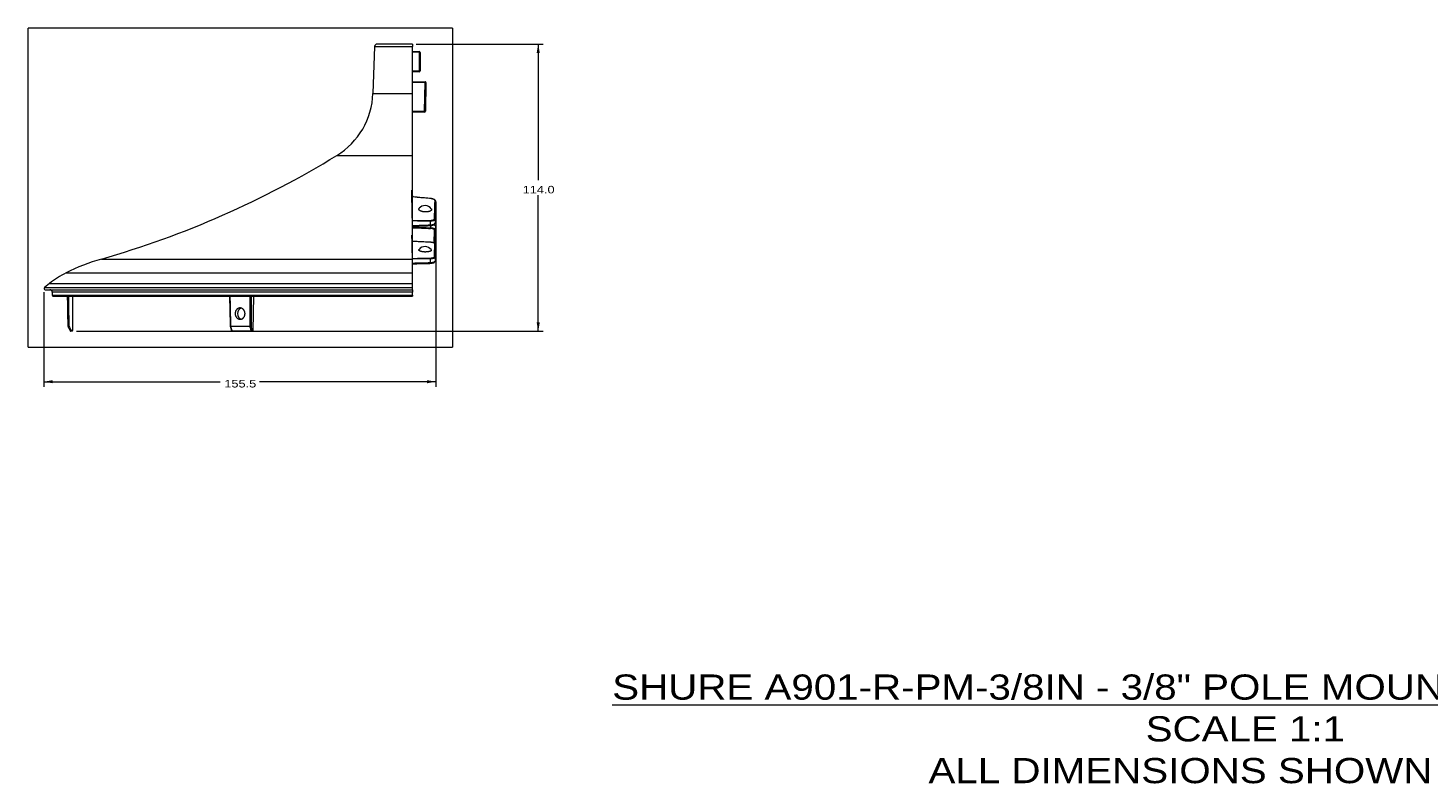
# Model space of a CAD drawing. Header units: millimetres. Extents: x 75 to 1097, y 66 to 748.
# Tile 1 of 22: x 75 to 631, y 66 to 366. Entities that reach past the tile are written whole.
import ezdxf

# ---------------------------------------------------------------- set-up
doc = ezdxf.new("R2010")
doc.units = ezdxf.units.MM
doc.layers.add('1', color=7, linetype='Continuous', true_color=0xffffff)
doc.styles.add('cadds4', font='txt')
doc.dimstyles.get("Standard").update_dxf_attribs({"dimtxt": 0.18, "dimasz": 0.18, "dimexe": 0.18, "dimexo": 0.0625, "dimgap": 0.09, "dimtad": 0, "dimtih": 1, "dimtoh": 1, "dimdec": 4, "dimzin": 0, "dimdsep": 46, "dimtxsty": 'Standard', "dimcen": 0.09, "dimadec": 0, "dimazin": 0, "dimtfac": 1, "dimtdec": 4, "dimtofl": 0, "dimtmove": 0, "dimatfit": 3, "dimfxl": 0, "dimtolj": 1, "dimtzin": 0, "dimarcsym": 0})

# ---------------------------------------------------------------- blocks, each defined once
blk = doc.blocks.new('_U0')
at = {"layer": '1', "color": 35, "lineweight": 13}
for p, q in [((228.96, 359.78), (279.38, 359.78)), ((277.38, 359.78), (277.38, 305.78)), ((277.38, 245.78), (277.38, 299.78)), ((94.05, 245.78), (279.38, 245.78))]:
    blk.add_line(p, q, dxfattribs=at)
at = {"layer": '1', "color": 35}
for points in [[(277.38, 359.78), (278, 356.28), (276.76, 356.28)], [(277.38, 245.78), (276.76, 249.28), (278, 249.28)]]:
    blk.add_solid(points, dxfattribs=at)
at = {"layer": '1', "color": 35, "linetype": 'Continuous', "lineweight": 13, "insert": (271.21, 300.45), "char_height": 3, "attachment_point": 7, "line_spacing_factor": 0.715361, "style": 'cadds4'}
blk.add_mtext('\\fArial|b0|i0;\\W1.2080;114.0', dxfattribs=at)
blk = doc.blocks.new('_U5')
at = {"layer": '1', "color": 35, "lineweight": 13}
for p, q in [((236.72, 295.66), (236.72, 223.77)), ((81.21, 261.28), (81.21, 223.77)), ((81.21, 225.77), (151.13, 225.77)), ((236.72, 225.77), (166.79, 225.77))]:
    blk.add_line(p, q, dxfattribs=at)
at = {"layer": '1', "color": 35}
for points in [[(81.21, 225.77), (84.71, 226.39), (84.71, 225.15)], [(236.72, 225.77), (233.22, 225.15), (233.22, 226.39)]]:
    blk.add_solid(points, dxfattribs=at)
at = {"layer": '1', "color": 35, "linetype": 'Continuous', "lineweight": 13, "insert": (152.79, 223.43), "char_height": 3, "attachment_point": 7, "line_spacing_factor": 0.715361, "style": 'cadds4'}
blk.add_mtext('\\fArial|b0|i0;\\W1.2080;155.5', dxfattribs=at)

msp = doc.modelspace()

# ---------------------------------------------------------------- linework, layer by layer
at = {"layer": '1', "color": 8, "linetype": 'Continuous', "lineweight": 18}
for p, q in [((74.86, 239.42), (74.86, 366.13)), ((243.4, 366.13), (74.86, 366.13)), ((243.4, 366.13), (243.4, 239.42)), ((74.86, 239.42), (243.4, 239.42))]:
    msp.add_line(p, q, dxfattribs=at)
at = {"layer": '1', "color": 155, "linetype": 'Continuous', "lineweight": 18}
for p, q in [((212.42, 358.82), (211.77, 340.11)), ((212.42, 358.82), (227.46, 358.82)), ((227.46, 359.78), (213.42, 359.78)), ((227.46, 359.78), (227.46, 358.82)), ((227.46, 340.11), (227.46, 358.82)), ((227.46, 356.78), (230.16, 356.78)), ((230.22, 356.5), (227.46, 356.5)), ((227.46, 349.1), (230.22, 349.1)), ((230.16, 348.78), (227.46, 348.78)), ((227.46, 344.78), (232.5, 344.78)), ((232.5, 344.78), (232.5, 344.48)), ((211.77, 340.11), (227.46, 340.11)), ((232.5, 344.48), (227.46, 344.48)), ((227.46, 315.57), (227.46, 340.11)), ((232.3, 333.08), (232.5, 344.48)), ((232.8, 344.48), (232.6, 333.08)), ((227.46, 333.08), (232.3, 333.08)), ((232.3, 332.78), (227.46, 332.78)), ((232.3, 332.78), (232.3, 333.08)), ((197.46, 315.57), (227.46, 315.57)), ((227.46, 301.79), (227.46, 315.57)), ((227.46, 299.52), (227.46, 301.79)), ((227.46, 299.52), (227.46, 299.2)), ((227.46, 290.72), (227.46, 299.23)), ((229.36, 299.12), (229.36, 298.91)), ((227.46, 283.97), (227.46, 290.72)), ((229.46, 289.45), (229.46, 289.66)), ((234.57, 288.02), (234.62, 289.51)), ((236.47, 290.17), (236.42, 288.76)), ((227.46, 281.79), (227.46, 283.97)), ((234.71, 286.87), (234.74, 287.75)), ((236.03, 280.75), (236.2, 285.87)), ((236.5, 286.13), (236.33, 281.02)), ((236.55, 287.52), (236.5, 286.13)), ((227.46, 276.89), (227.46, 281.58)), ((229, 281.52), (229, 281.38)), ((234.83, 281.09), (234.83, 281.09)), ((104, 274.43), (227.46, 274.43)), ((227.46, 274.43), (227.46, 276.89)), ((227.46, 268.91), (227.46, 274.43)), ((229.46, 274.48), (229.46, 274.52)), ((234.55, 272.75), (234.55, 272.75)), ((234.57, 273.04), (234.62, 274.56)), ((236.47, 275.05), (236.42, 273.57)), ((89.97, 268.91), (227.46, 268.91)), ((227.46, 264.75), (227.46, 268.91)), ((83.41, 264.75), (81.4, 263.18)), ((81.4, 263.18), (227.46, 263.18)), ((81.71, 262.28), (227.46, 262.28)), ((83.41, 264.75), (227.46, 264.75)), ((227.46, 261.29), (84.46, 261.29)), ((84.46, 261.29), (84.46, 260.08)), ((227.46, 263.18), (227.46, 264.75)), ((227.46, 262.28), (227.46, 263.18)), ((227.46, 262.28), (227.46, 261.29)), ((227.46, 260.08), (227.46, 261.29)), ((84.46, 260.08), (227.46, 260.08)), ((84.76, 259.78), (227.46, 259.78)), ((90.5, 259.78), (90.58, 255)), ((92.55, 259.78), (92.55, 246.08)), ((164.3, 259.78), (164.09, 246.08)), ((227.46, 260.08), (227.46, 259.78)), ((90.66, 250.56), (90.71, 247.78)), ((90.71, 247.78), (90.78, 247.78)), ((90.71, 247.78), (91.75, 245.78)), ((90.78, 247.78), (90.78, 247.78)), ((91.75, 245.78), (91.82, 245.78)), ((92.55, 245.78), (91.82, 245.78)), ((92, 246.08), (92.55, 246.08)), ((92.55, 245.78), (92.55, 246.08)), ((155.26, 247.78), (155.26, 247.78)), ((155.26, 247.78), (162.98, 247.78)), ((163.46, 245.78), (155.81, 245.78)), ((162.98, 247.78), (162.98, 247.78)), ((163.83, 245.78), (163.46, 245.78)), ((163.81, 246.08), (164.09, 246.08))]:
    msp.add_line(p, q, dxfattribs=at)
for centre, radius, start, end in [((213.42, 358.78), 1, 90, 178), ((230.16, 356.48), 0.3, 0, 90), ((230.16, 349.08), 0.3, 270, 0), ((232.5, 344.48), 0.3, 359, 90), ((181.79, 341.15), 30, 301.482, 358), ((232.3, 333.08), 0.3, 270, 359), ((-0.99, 639.63), 380, 286.0393, 301.482), ((232.46, 292.68), 3, 35.7163, 140.2722), ((232.46, 276.41), 3, 36.1989, 142.0943), ((126.1, 197.54), 80, 106.0393, 116.8534), ((108.04, 233.23), 40, 116.8534, 128), ((81.71, 262.78), 0.5, 128, 270), ((83.46, 261.29), 1, 0, 87.2179), ((84.76, 260.08), 0.3, 180, 270)]:
    msp.add_arc(centre, radius, start, end, dxfattribs=at)
for centre, major_axis, ratio, start_param, end_param in [((230.16, 356.48), (0, 0.3), 0.214905, 4.747296, 6.283185), ((230.16, 356.48), (0.3, 0), 0.035733, 0, 1.354336), ((230.16, 349.08), (0, 0.3), 0.210574, 3.141593, 4.747296), ((230.16, 349.08), (0.3, 0), 0.035699, 0, 1.358765), ((232.5, 344.48), (0.3, -0.005), 0.01745, 4.712694, 6.283185), ((232.3, 333.08), (0.3, -0.005), 0.01745, 4.712694, 6.283185), ((234.9, 298.14), (-0.034, -0.298), 0.090488, 3.136618, 3.606469), ((236.42, 297.17), (-0.3, 0.01), 0.897804, 3.141593, 4.674968), ((234.6, 289.52), (0.001, 0.3), 0.087288, 4.677818, 5.869047), ((236.17, 290.18), (-0.3, 0.01), 0.914862, 3.141593, 4.695709), ((-1391.65, 640.04), (4395.08, 13.41), 0.087418, 5.0894, 5.091142), ((2104.84, 638.89), (4385.89, 13.23), 0.087323, 4.269791, 4.271618), ((2109.98, 639.87), (4393.03, 13.67), 0.087468, 4.269257, 4.271076), ((234.55, 288.03), (0.011, -0.3), 0.085783, 6.283014, 7.815804), ((234.68, 286.88), (-0.011, -0.3), 0.088414, 0.407559, 1.539239), ((236.2, 286.14), (0.3, -0.01), 0.920582, 4.744525, 6.283185), ((234.82, 280.79), (-0.018, -0.299), 0.089113, 3.183275, 3.495526), ((236.03, 281.03), (0.3, -0.01), 0.933913, 5.124925, 6.283185), ((236.34, 280.12), (-0.3, 0.01), 0.940418, 3.141593, 4.714205), ((-928.42, 640.23), (4395.98, 13.41), 0.087442, 4.97819, 4.979868), ((234.55, 273.05), (0.008, -0.3), 0.086188, 0.00053, 1.533549), ((234.6, 274.57), (-0.002, 0.3), 0.086887, 4.676814, 5.979535), ((236.17, 275.06), (-0.3, 0.01), 0.953417, 3.141593, 4.722292), ((160, 252.78), (0, 2.25), 0.866025, 0.235914, 1.570796), ((160, 252.78), (0, 2.25), 0.866025, 1.570796, 2.919325), ((163.83, 246.08), (0, 0.3), 0.866025, 3.141593, 4.694936)]:
    msp.add_ellipse(centre, major_axis=major_axis, ratio=ratio, start_param=start_param, end_param=end_param, dxfattribs=at)
for points, knots in [([(230.22, 349.1), (230.22, 349.3), (230.22, 349.49), (230.22, 350.49), (230.22, 351.29), (230.22, 353.56), (230.22, 355.03), (230.22, 356.5)], [0, 0, 0, 0, 0.081029, 0.081029, 0.405146, 0.405146, 1, 1, 1, 1]), ([(229.32, 298.89), (229.33, 298.91), (229.33, 298.91), (229.33, 298.92), (229.33, 298.92), (229.33, 298.93), (229.33, 298.93), (229.33, 298.93)], [0, 0, 0, 0, 0.549904, 0.549904, 0.824856, 0.824856, 1, 1, 1, 1]), ([(234.92, 298.4), (233.99, 298.51), (233.05, 298.6), (231.19, 298.77), (230.26, 298.84), (229.32, 298.89)], [0, 0, 0, 0, 0.5, 0.5, 1, 1, 1, 1]), ([(234.93, 298.42), (234.67, 298.45), (233.16, 298.64), (231.3, 298.8), (229.68, 298.9), (229.33, 298.92)], [0, 0, 0, 0, 0.137614, 0.812714, 1, 1, 1, 1]), ([(230.63, 293.53), (230.58, 293.56), (230.48, 293.62), (230.34, 293.71), (230.27, 293.77), (230.22, 293.81), (230.22, 293.82), (230.2, 293.83), (230.19, 293.84), (230.17, 293.87), (230.15, 293.88), (230.11, 293.93), (230.07, 294), (230.04, 294.07), (230.02, 294.12), (230.02, 294.15), (230.01, 294.17), (230.01, 294.19), (230.01, 294.2), (230, 294.25), (230.01, 294.32), (230.03, 294.42), (230.07, 294.49), (230.1, 294.54), (230.11, 294.55), (230.13, 294.58), (230.14, 294.59), (230.15, 294.6)], [0, 0, 0, 0, 0.092937, 0.185874, 0.27881, 0.27881, 0.302045, 0.302045, 0.325279, 0.325279, 0.371747, 0.371747, 0.464684, 0.557621, 0.557621, 0.604089, 0.627323, 0.627323, 0.650558, 0.650558, 0.743494, 0.836431, 0.929368, 0.929368, 0.975836, 0.975836, 1, 1, 1, 1]), ([(236.7, 297.16), (236.71, 297.24), (236.7, 297.41), (236.57, 297.67), (236.35, 297.91), (236.02, 298.13), (235.61, 298.3), (235.22, 298.4), (234.98, 298.42), (234.9, 298.43)], [0, 0, 0, 0, 0.116935, 0.263384, 0.41992, 0.590195, 0.758737, 0.91912, 1, 1, 1, 1]), ([(236.44, 297.44), (236.44, 297.49), (236.43, 297.54), (236.41, 297.61), (236.41, 297.62), (236.4, 297.64), (236.38, 297.68), (236.36, 297.72), (236.31, 297.79), (236.27, 297.84), (236.2, 297.9), (236.19, 297.91), (236.16, 297.94), (236.12, 297.97), (236.04, 298.03), (235.97, 298.07), (235.92, 298.11), (235.9, 298.12), (235.86, 298.14), (235.84, 298.15), (235.73, 298.2), (235.64, 298.23), (235.52, 298.27), (235.5, 298.28), (235.45, 298.3), (235.43, 298.3), (235.35, 298.33), (235.3, 298.34), (235.14, 298.37), (235.03, 298.39), (234.92, 298.4)], [0, 0, 0, 0, 0.125, 0.125, 0.15625, 0.15625, 0.1875, 0.25, 0.25, 0.375, 0.375, 0.40625, 0.40625, 0.4375, 0.5, 0.5625, 0.5625, 0.59375, 0.59375, 0.625, 0.625, 0.75, 0.75, 0.78125, 0.78125, 0.8125, 0.8125, 0.875, 0.875, 1, 1, 1, 1]), ([(236.19, 290.46), (236.21, 291.01), (236.23, 291.58), (236.27, 292.72), (236.29, 293.29), (236.35, 295.04), (236.39, 296.23), (236.44, 297.44)], [0, 0, 0, 0, 0.25, 0.25, 0.5, 0.5, 1, 1, 1, 1]), ([(236.72, 297.16), (236.67, 295.95), (236.63, 294.76), (236.55, 292.43), (236.51, 291.29), (236.47, 290.17)], [0, 0, 0, 0, 0.5, 0.5, 1, 1, 1, 1]), ([(234.9, 294.42), (234.92, 294.4), (234.94, 294.37), (234.96, 294.33), (234.97, 294.31), (234.98, 294.27), (234.99, 294.26), (235.01, 294.2), (235.02, 294.13), (235.02, 294.03), (235, 293.96), (234.98, 293.92), (234.98, 293.91), (234.97, 293.89), (234.96, 293.87), (234.94, 293.84), (234.91, 293.8), (234.86, 293.73), (234.8, 293.67), (234.74, 293.63), (234.72, 293.61), (234.68, 293.58), (234.66, 293.57), (234.6, 293.53), (234.5, 293.48), (234.4, 293.43), (234.32, 293.39), (234.29, 293.38), (234.23, 293.36), (234.2, 293.35), (234.1, 293.32), (233.98, 293.28), (233.77, 293.23), (233.63, 293.21), (233.53, 293.19), (233.51, 293.19), (233.48, 293.19), (233.46, 293.18), (233.4, 293.18), (233.36, 293.17), (233.24, 293.16), (233.09, 293.14), (232.93, 293.14), (232.81, 293.13), (232.75, 293.13), (232.68, 293.13), (232.64, 293.13), (232.62, 293.13), (232.52, 293.13), (232.36, 293.14), (232.11, 293.16), (231.95, 293.18), (231.85, 293.19), (231.83, 293.19), (231.79, 293.2), (231.77, 293.2), (231.72, 293.21), (231.68, 293.22), (231.56, 293.24), (231.41, 293.27), (231.27, 293.3), (231.16, 293.33), (231.13, 293.34), (231.06, 293.36), (231.03, 293.37), (230.93, 293.41), (230.87, 293.43), (230.75, 293.48), (230.69, 293.51), (230.63, 293.53)], [0, 0, 0, 0, 0.026887, 0.026887, 0.044907, 0.044907, 0.062928, 0.062928, 0.098969, 0.13501, 0.171052, 0.171052, 0.180062, 0.180062, 0.189072, 0.207093, 0.207093, 0.243134, 0.279175, 0.279175, 0.297196, 0.297196, 0.315217, 0.315217, 0.351258, 0.387299, 0.387299, 0.40532, 0.40532, 0.42334, 0.42334, 0.459382, 0.495423, 0.531464, 0.531464, 0.540474, 0.540474, 0.549485, 0.549485, 0.567505, 0.567505, 0.603546, 0.639588, 0.639588, 0.657608, 0.666619, 0.666619, 0.675629, 0.675629, 0.71167, 0.747711, 0.783753, 0.783753, 0.792763, 0.792763, 0.801773, 0.801773, 0.819794, 0.819794, 0.855835, 0.891876, 0.891876, 0.909897, 0.909897, 0.927918, 0.927918, 0.963959, 0.963959, 1, 1, 1, 1]), ([(234.61, 289.8), (234.64, 289.8), (234.66, 289.8), (234.72, 289.8), (234.75, 289.8), (234.83, 289.8), (234.88, 289.81), (235.04, 289.82), (235.14, 289.83), (235.26, 289.85), (235.28, 289.86), (235.33, 289.87), (235.4, 289.88), (235.47, 289.9), (235.59, 289.93), (235.67, 289.96), (235.78, 290.01), (235.81, 290.02), (235.87, 290.06), (235.9, 290.07), (235.98, 290.13), (236.03, 290.16), (236.11, 290.24), (236.13, 290.29), (236.17, 290.37), (236.18, 290.41), (236.19, 290.46)], [0, 0, 0, 0, 0.03125, 0.03125, 0.0625, 0.0625, 0.125, 0.125, 0.25, 0.25, 0.28125, 0.28125, 0.3125, 0.375, 0.375, 0.5, 0.5, 0.5625, 0.5625, 0.625, 0.625, 0.75, 0.75, 0.875, 0.875, 1, 1, 1, 1]), ([(236.47, 290.17), (236.47, 290.13), (236.46, 290.08), (236.42, 290.02), (236.41, 290), (236.38, 289.97), (236.37, 289.96), (236.35, 289.93), (236.34, 289.92), (236.29, 289.87), (236.23, 289.84), (236.14, 289.78), (236.1, 289.77), (236.05, 289.74), (236.03, 289.73), (235.99, 289.72), (235.97, 289.71), (235.86, 289.67), (235.77, 289.64), (235.62, 289.61), (235.57, 289.6), (235.49, 289.58), (235.46, 289.58), (235.41, 289.57), (235.38, 289.56), (235.24, 289.54), (235.12, 289.53), (234.94, 289.52), (234.88, 289.52), (234.78, 289.51), (234.75, 289.51), (234.69, 289.51), (234.66, 289.51), (234.62, 289.51)], [0, 0, 0, 0, 0.125, 0.125, 0.1875, 0.1875, 0.21875, 0.21875, 0.25, 0.25, 0.375, 0.375, 0.4375, 0.4375, 0.46875, 0.46875, 0.5, 0.5, 0.625, 0.625, 0.6875, 0.6875, 0.71875, 0.71875, 0.75, 0.75, 0.875, 0.875, 0.9375, 0.9375, 0.96875, 0.96875, 1, 1, 1, 1]), ([(234.57, 288.02), (234.7, 288.02), (234.82, 288.03), (235.01, 288.05), (235.07, 288.06), (235.16, 288.07), (235.19, 288.07), (235.24, 288.08), (235.27, 288.09), (235.41, 288.11), (235.52, 288.14), (235.64, 288.17), (235.67, 288.18), (235.72, 288.19), (235.74, 288.2), (235.81, 288.23), (235.85, 288.24), (235.98, 288.29), (236.05, 288.33), (236.13, 288.38), (236.15, 288.39), (236.18, 288.41), (236.19, 288.42), (236.23, 288.45), (236.26, 288.47), (236.33, 288.53), (236.36, 288.58), (236.39, 288.63), (236.39, 288.64), (236.4, 288.67), (236.41, 288.68), (236.42, 288.71), (236.42, 288.73), (236.42, 288.76)], [0, 0, 0, 0, 0.125, 0.125, 0.1875, 0.1875, 0.21875, 0.21875, 0.25, 0.25, 0.375, 0.375, 0.40625, 0.40625, 0.4375, 0.4375, 0.5, 0.5, 0.625, 0.625, 0.65625, 0.65625, 0.6875, 0.6875, 0.75, 0.75, 0.875, 0.875, 0.90625, 0.90625, 0.9375, 0.9375, 1, 1, 1, 1]), ([(234.58, 287.74), (234.69, 287.74), (234.95, 287.76), (235.34, 287.83), (235.73, 287.96), (236.05, 288.13), (236.28, 288.34), (236.4, 288.56), (236.41, 288.7), (236.41, 288.76)], [0, 0, 0, 0, 0.110547, 0.269943, 0.434681, 0.608082, 0.77122, 0.914371, 1, 1, 1, 1]), ([(236.2, 285.87), (236.21, 285.91), (236.2, 285.95), (236.17, 286.02), (236.16, 286.04), (236.14, 286.08), (236.12, 286.1), (236.07, 286.16), (236.03, 286.2), (235.97, 286.25), (235.95, 286.26), (235.93, 286.28), (235.88, 286.31), (235.8, 286.35), (235.73, 286.38), (235.67, 286.41), (235.65, 286.42), (235.61, 286.43), (235.59, 286.44), (235.49, 286.47), (235.4, 286.5), (235.28, 286.53), (235.26, 286.53), (235.21, 286.54), (235.18, 286.55), (235.11, 286.56), (235.05, 286.57), (234.9, 286.59), (234.79, 286.6), (234.68, 286.6)], [0, 0, 0, 0, 0.125, 0.125, 0.1875, 0.1875, 0.25, 0.25, 0.375, 0.375, 0.40625, 0.40625, 0.4375, 0.5, 0.5625, 0.5625, 0.59375, 0.59375, 0.625, 0.625, 0.75, 0.75, 0.78125, 0.78125, 0.8125, 0.8125, 0.875, 0.875, 1, 1, 1, 1]), ([(234.71, 286.87), (234.83, 286.86), (234.96, 286.85), (235.14, 286.83), (235.2, 286.82), (235.29, 286.81), (235.32, 286.81), (235.38, 286.8), (235.41, 286.79), (235.55, 286.76), (235.65, 286.74), (235.77, 286.7), (235.8, 286.7), (235.85, 286.68), (235.87, 286.67), (235.94, 286.65), (236.02, 286.62), (236.1, 286.58), (236.15, 286.55), (236.17, 286.55), (236.2, 286.53), (236.22, 286.52), (236.29, 286.47), (236.34, 286.43), (236.41, 286.37), (236.42, 286.35), (236.45, 286.3), (236.47, 286.28), (236.5, 286.22), (236.51, 286.18), (236.5, 286.13)], [0, 0, 0, 0, 0.125, 0.125, 0.1875, 0.1875, 0.21875, 0.21875, 0.25, 0.25, 0.375, 0.375, 0.40625, 0.40625, 0.4375, 0.4375, 0.5, 0.5625, 0.5625, 0.59375, 0.59375, 0.625, 0.625, 0.75, 0.75, 0.8125, 0.8125, 0.875, 0.875, 1, 1, 1, 1]), ([(236.55, 287.52), (236.55, 287.56), (236.55, 287.6), (236.51, 287.69), (236.48, 287.73), (236.42, 287.79), (236.41, 287.8), (236.39, 287.82), (236.38, 287.83), (236.34, 287.86), (236.31, 287.88), (236.22, 287.94), (236.15, 287.98), (236.05, 288.03), (236.03, 288.04), (235.98, 288.05), (235.96, 288.06), (235.94, 288.07), (235.93, 288.07), (235.93, 288.08)], [0, 0, 0, 0, 0.220319, 0.220319, 0.440638, 0.440638, 0.495718, 0.495718, 0.550797, 0.550797, 0.660957, 0.660957, 0.881276, 0.881276, 0.936355, 0.936355, 0.991435, 0.991435, 1, 1, 1, 1]), ([(236.54, 287.52), (236.55, 287.6), (236.53, 287.76), (236.4, 287.98), (236.25, 288.13), (236.14, 288.2), (236.12, 288.21)], [0, 0, 0, 0, 0.262552, 0.578028, 0.922432, 1, 1, 1, 1]), ([(228.97, 281.37), (228.97, 281.37), (228.97, 281.38), (228.98, 281.38), (228.98, 281.38), (228.98, 281.38)], [0, 0, 0, 0, 0.686048, 0.686048, 1, 1, 1, 1]), ([(234.83, 281.09), (234.74, 281.09), (232.92, 281.22), (230.97, 281.31), (229.11, 281.38), (228.98, 281.38)], [0, 0, 0, 0, 0.047841, 0.931894, 1, 1, 1, 1]), ([(230.66, 277.52), (230.6, 277.54), (230.5, 277.58), (230.37, 277.64), (230.29, 277.69), (230.25, 277.72), (230.24, 277.73), (230.22, 277.74), (230.21, 277.74), (230.19, 277.76), (230.17, 277.77), (230.13, 277.81), (230.09, 277.86), (230.05, 277.91), (230.04, 277.95), (230.03, 277.97), (230.02, 277.99), (230.02, 278), (230.02, 278.01), (230.01, 278.04), (230.01, 278.1), (230.04, 278.17), (230.07, 278.22), (230.09, 278.25), (230.09, 278.25), (230.09, 278.25)], [0, 0, 0, 0, 0.09979, 0.199581, 0.299371, 0.299371, 0.324319, 0.324319, 0.349267, 0.349267, 0.399162, 0.399162, 0.498952, 0.598743, 0.598743, 0.648638, 0.673585, 0.673585, 0.698533, 0.698533, 0.798324, 0.898114, 0.997904, 0.997904, 1, 1, 1, 1]), ([(234.89, 278.17), (234.89, 278.16), (234.9, 278.16), (234.91, 278.13), (234.92, 278.12), (234.94, 278.08), (234.95, 278.03), (234.96, 277.95), (234.94, 277.9), (234.92, 277.86), (234.92, 277.85), (234.9, 277.82), (234.89, 277.81), (234.86, 277.77), (234.82, 277.72), (234.75, 277.68), (234.7, 277.64), (234.68, 277.63), (234.66, 277.62), (234.65, 277.61), (234.63, 277.6), (234.58, 277.57), (234.47, 277.53), (234.32, 277.47), (234.21, 277.44), (234.12, 277.41), (234.09, 277.4), (234.02, 277.39), (233.99, 277.38), (233.9, 277.36), (233.76, 277.33), (233.62, 277.31), (233.51, 277.3), (233.47, 277.29), (233.4, 277.28), (233.36, 277.28), (233.25, 277.27), (233.09, 277.26), (232.94, 277.25), (232.82, 277.25), (232.76, 277.24), (232.7, 277.24), (232.65, 277.24), (232.63, 277.24), (232.53, 277.24), (232.37, 277.24), (232.13, 277.25), (231.97, 277.27), (231.88, 277.28), (231.86, 277.28), (231.82, 277.28), (231.8, 277.28), (231.74, 277.29), (231.7, 277.29), (231.59, 277.31), (231.44, 277.33), (231.29, 277.35), (231.19, 277.37), (231.16, 277.38), (231.09, 277.4), (231.06, 277.4), (230.96, 277.43), (230.89, 277.45), (230.77, 277.48), (230.72, 277.5), (230.66, 277.52)], [0, 0, 0, 0, 0.013917, 0.013917, 0.032522, 0.032522, 0.069733, 0.106944, 0.144154, 0.144154, 0.16276, 0.16276, 0.181365, 0.181365, 0.218576, 0.255786, 0.255786, 0.274392, 0.274392, 0.283694, 0.283694, 0.292997, 0.330208, 0.367418, 0.404629, 0.404629, 0.423234, 0.423234, 0.44184, 0.44184, 0.47905, 0.516261, 0.516261, 0.534866, 0.534866, 0.553472, 0.553472, 0.590682, 0.627893, 0.627893, 0.646498, 0.655801, 0.655801, 0.665104, 0.665104, 0.702315, 0.739525, 0.776736, 0.776736, 0.786039, 0.786039, 0.795341, 0.795341, 0.813947, 0.813947, 0.851157, 0.888368, 0.888368, 0.906973, 0.906973, 0.925579, 0.925579, 0.962789, 0.962789, 1, 1, 1, 1]), ([(236.35, 280.4), (236.35, 280.44), (236.35, 280.48), (236.33, 280.52), (236.32, 280.53), (236.31, 280.55), (236.29, 280.58), (236.25, 280.62), (236.21, 280.66), (236.18, 280.69), (236.17, 280.7), (236.15, 280.71), (236.13, 280.72), (236.07, 280.77), (236.01, 280.8), (235.91, 280.84), (235.87, 280.86), (235.81, 280.88), (235.79, 280.89), (235.75, 280.9), (235.73, 280.91), (235.63, 280.94), (235.54, 280.97), (235.42, 280.99), (235.4, 281), (235.35, 281.01), (235.32, 281.01), (235.25, 281.03), (235.2, 281.03), (235.04, 281.06), (234.93, 281.07), (234.82, 281.07)], [0, 0, 0, 0, 0.125, 0.125, 0.15625, 0.15625, 0.1875, 0.25, 0.3125, 0.3125, 0.34375, 0.34375, 0.375, 0.375, 0.5, 0.5, 0.5625, 0.5625, 0.59375, 0.59375, 0.625, 0.625, 0.75, 0.75, 0.78125, 0.78125, 0.8125, 0.8125, 0.875, 0.875, 1, 1, 1, 1]), ([(236.63, 280.11), (236.64, 280.18), (236.63, 280.32), (236.51, 280.51), (236.31, 280.69), (236.01, 280.85), (235.62, 280.98), (235.21, 281.06), (234.94, 281.08), (234.83, 281.09)], [0, 0, 0, 0, 0.100017, 0.229974, 0.371491, 0.541815, 0.719162, 0.886984, 1, 1, 1, 1]), ([(236.17, 275.35), (236.19, 275.74), (236.2, 276.14), (236.23, 276.96), (236.26, 277.79), (236.29, 278.65), (236.32, 279.51), (236.34, 279.95), (236.35, 280.4)], [0, 0, 0, 0, 0.25, 0.25, 0.5, 0.75, 0.75, 1, 1, 1, 1]), ([(236.23, 280.72), (236.24, 280.73), (236.29, 280.82), (236.34, 280.92), (236.32, 281.01), (236.32, 281.02)], [0, 0, 0, 0, 0.160342, 0.917383, 1, 1, 1, 1]), ([(229.46, 274.52), (228.85, 274.51), (228.24, 274.5), (227.57, 274.48), (227.51, 274.48), (227.46, 274.48)], [0, 0, 0, 0, 0.915751, 0.915751, 1, 1, 1, 1]), ([(229.46, 274.69), (229.46, 274.67), (229.46, 274.64), (229.46, 274.61), (229.46, 274.6), (229.46, 274.58), (229.46, 274.58), (229.46, 274.55), (229.46, 274.54), (229.46, 274.52)], [0, 0, 0, 0, 0.5, 0.5, 0.625, 0.625, 0.75, 0.75, 1, 1, 1, 1]), ([(234.55, 272.76), (234.68, 272.76), (234.95, 272.77), (235.36, 272.83), (235.74, 272.93), (236.05, 273.05), (236.26, 273.21), (236.39, 273.39), (236.41, 273.52), (236.4, 273.57)], [0, 0, 0, 0, 0.129421, 0.292259, 0.4595, 0.635327, 0.795012, 0.918676, 1, 1, 1, 1]), ([(234.57, 273.04), (234.7, 273.05), (234.82, 273.05), (235, 273.06), (235.06, 273.07), (235.15, 273.08), (235.18, 273.08), (235.24, 273.09), (235.26, 273.09), (235.4, 273.11), (235.51, 273.13), (235.66, 273.16), (235.71, 273.17), (235.78, 273.18), (235.8, 273.19), (235.84, 273.2), (235.86, 273.21), (235.97, 273.24), (236.04, 273.26), (236.13, 273.3), (236.14, 273.3), (236.17, 273.32), (236.19, 273.33), (236.23, 273.35), (236.25, 273.36), (236.32, 273.41), (236.35, 273.44), (236.38, 273.48), (236.39, 273.49), (236.4, 273.5), (236.4, 273.51), (236.41, 273.54), (236.41, 273.55), (236.42, 273.57)], [0, 0, 0, 0, 0.125, 0.125, 0.1875, 0.1875, 0.21875, 0.21875, 0.25, 0.25, 0.375, 0.375, 0.4375, 0.4375, 0.46875, 0.46875, 0.5, 0.5, 0.625, 0.625, 0.65625, 0.65625, 0.6875, 0.6875, 0.75, 0.75, 0.875, 0.875, 0.90625, 0.90625, 0.9375, 0.9375, 1, 1, 1, 1]), ([(234.6, 274.85), (234.66, 274.85), (234.71, 274.85), (234.82, 274.86), (234.87, 274.86), (235.02, 274.87), (235.12, 274.88), (235.24, 274.9), (235.27, 274.9), (235.31, 274.91), (235.34, 274.91), (235.41, 274.92), (235.45, 274.93), (235.58, 274.96), (235.65, 274.98), (235.74, 275.01), (235.76, 275.01), (235.79, 275.02), (235.81, 275.03), (235.86, 275.05), (235.89, 275.06), (235.97, 275.1), (236.02, 275.13), (236.06, 275.17), (236.07, 275.17), (236.09, 275.19), (236.1, 275.2), (236.12, 275.22), (236.13, 275.23), (236.16, 275.28), (236.17, 275.31), (236.17, 275.35)], [0, 0, 0, 0, 0.0625, 0.0625, 0.125, 0.125, 0.25, 0.25, 0.28125, 0.28125, 0.3125, 0.3125, 0.375, 0.375, 0.5, 0.5, 0.53125, 0.53125, 0.5625, 0.5625, 0.625, 0.625, 0.75, 0.75, 0.78125, 0.78125, 0.8125, 0.8125, 0.875, 0.875, 1, 1, 1, 1]), ([(236.47, 275.05), (236.47, 275.02), (236.45, 274.98), (236.42, 274.94), (236.4, 274.92), (236.38, 274.9), (236.37, 274.89), (236.35, 274.87), (236.34, 274.87), (236.28, 274.83), (236.23, 274.8), (236.13, 274.76), (236.09, 274.75), (236.04, 274.73), (236.02, 274.72), (235.98, 274.71), (235.96, 274.71), (235.85, 274.68), (235.76, 274.66), (235.61, 274.63), (235.56, 274.62), (235.48, 274.61), (235.46, 274.61), (235.4, 274.6), (235.37, 274.6), (235.23, 274.58), (235.12, 274.57), (234.94, 274.56), (234.88, 274.56), (234.75, 274.56), (234.69, 274.56), (234.62, 274.56)], [0, 0, 0, 0, 0.125, 0.125, 0.1875, 0.1875, 0.21875, 0.21875, 0.25, 0.25, 0.375, 0.375, 0.4375, 0.4375, 0.46875, 0.46875, 0.5, 0.5, 0.625, 0.625, 0.6875, 0.6875, 0.71875, 0.71875, 0.75, 0.75, 0.875, 0.875, 0.9375, 0.9375, 1, 1, 1, 1]), ([(90.78, 247.78), (90.78, 247.98), (90.78, 248.18), (90.76, 249.18), (90.75, 249.98), (90.68, 253.78), (90.63, 256.78), (90.58, 259.78)], [0, 0, 0, 0, 0.049984, 0.049984, 0.24992, 0.24992, 1, 1, 1, 1]), ([(90.88, 259.78), (90.89, 259.06), (90.9, 258.34), (90.97, 254.36), (91.03, 251.11), (91.08, 247.85)], [0, 0, 0, 0, 0.18209, 0.18209, 1, 1, 1, 1]), ([(154.98, 259.78), (155.02, 258.13), (155.06, 256.48), (155.15, 252.48), (155.21, 250.13), (155.26, 247.78)], [0, 0, 0, 0, 0.412543, 0.412543, 1, 1, 1, 1]), ([(162.98, 247.78), (162.98, 247.98), (162.98, 248.18), (162.99, 249.18), (162.99, 249.98), (163.02, 253.78), (163.04, 256.78), (163.06, 259.78)], [0, 0, 0, 0, 0.049984, 0.049984, 0.24992, 0.24992, 1, 1, 1, 1]), ([(163.46, 259.78), (163.46, 259.06), (163.45, 258.34), (163.43, 254.36), (163.4, 251.11), (163.38, 247.85)], [0, 0, 0, 0, 0.18209, 0.18209, 1, 1, 1, 1]), ([(90.58, 255.03), (90.58, 255.03), (90.58, 255.03), (90.58, 255.02), (90.58, 255.02), (90.58, 255.02), (90.58, 255.02), (90.58, 255.01), (90.59, 255), (90.59, 254.98), (90.59, 254.95), (90.59, 254.9), (90.59, 254.86), (90.59, 254.84), (90.59, 254.81), (90.59, 254.79), (90.59, 254.74), (90.6, 254.67), (90.6, 254.54), (90.6, 254.44), (90.61, 254.36), (90.61, 254.34), (90.61, 254.28), (90.61, 254.25), (90.61, 254.17), (90.61, 254.05), (90.62, 253.93), (90.62, 253.83), (90.62, 253.8), (90.62, 253.73), (90.62, 253.7), (90.63, 253.59), (90.63, 253.46), (90.63, 253.24), (90.64, 253.1), (90.64, 253.01), (90.64, 252.99), (90.64, 252.95), (90.64, 252.89), (90.64, 252.84), (90.64, 252.73), (90.65, 252.58), (90.65, 252.44), (90.65, 252.33), (90.65, 252.29), (90.65, 252.22), (90.65, 252.18), (90.65, 252.08), (90.65, 251.94), (90.66, 251.81), (90.66, 251.68), (90.66, 251.61), (90.66, 251.49), (90.66, 251.37), (90.66, 251.2), (90.66, 251.11), (90.66, 251.05), (90.66, 251.03), (90.66, 251.01), (90.66, 251), (90.66, 250.97), (90.66, 250.94), (90.66, 250.88), (90.66, 250.81), (90.66, 250.74), (90.66, 250.7), (90.66, 250.69), (90.66, 250.66), (90.66, 250.65), (90.66, 250.61), (90.66, 250.58), (90.66, 250.55), (90.66, 250.55)], [0, 0, 0, 0, 0.029691, 0.029691, 0.037777, 0.037777, 0.045863, 0.045863, 0.062035, 0.062035, 0.094379, 0.126722, 0.126722, 0.142894, 0.142894, 0.159066, 0.159066, 0.19141, 0.223753, 0.256097, 0.256097, 0.272269, 0.272269, 0.28844, 0.28844, 0.320784, 0.353128, 0.353128, 0.369299, 0.369299, 0.385471, 0.385471, 0.417815, 0.450158, 0.482502, 0.482502, 0.490588, 0.490588, 0.498674, 0.514846, 0.514846, 0.547189, 0.579533, 0.579533, 0.595705, 0.595705, 0.611877, 0.611877, 0.64422, 0.676564, 0.676564, 0.708907, 0.708907, 0.741251, 0.773595, 0.805938, 0.805938, 0.814024, 0.814024, 0.82211, 0.82211, 0.838282, 0.838282, 0.870626, 0.902969, 0.902969, 0.919141, 0.919141, 0.935313, 0.935313, 0.967656, 1, 1, 1, 1]), ([(90.66, 250.55), (90.66, 250.54), (90.66, 250.53), (90.66, 250.53), (90.66, 250.53)], [0, 0, 0, 0, 0.932836, 1, 1, 1, 1]), ([(157.11, 252.55), (157.11, 252.62), (157.1, 252.77), (157.1, 252.99), (157.12, 253.14), (157.14, 253.25), (157.14, 253.28), (157.16, 253.35), (157.17, 253.39), (157.19, 253.5), (157.23, 253.63), (157.29, 253.77), (157.33, 253.86), (157.35, 253.91), (157.38, 253.96), (157.39, 253.99), (157.4, 254.01), (157.44, 254.09), (157.52, 254.2), (157.64, 254.37), (157.73, 254.47), (157.81, 254.54), (157.83, 254.56), (157.88, 254.61), (157.91, 254.63), (157.99, 254.69), (158.09, 254.77), (158.21, 254.83), (158.3, 254.87), (158.32, 254.89), (158.38, 254.91), (158.41, 254.92), (158.51, 254.96), (158.63, 254.99), (158.82, 255.03), (158.94, 255.03), (159.04, 255.03), (159.07, 255.03), (159.14, 255.03), (159.17, 255.03), (159.26, 255.02), (159.39, 255), (159.51, 254.96), (159.61, 254.93), (159.64, 254.92), (159.68, 254.9), (159.7, 254.9), (159.73, 254.88), (159.8, 254.85), (159.93, 254.78), (160.1, 254.67), (160.2, 254.58), (160.28, 254.51), (160.31, 254.49), (160.35, 254.44), (160.38, 254.41), (160.45, 254.33), (160.53, 254.23), (160.61, 254.11), (160.67, 254.02), (160.68, 253.99), (160.72, 253.92), (160.74, 253.89), (160.78, 253.79), (160.84, 253.66), (160.88, 253.52), (160.91, 253.42), (160.92, 253.38), (160.94, 253.31), (160.95, 253.27), (160.97, 253.17), (160.99, 253.02), (161, 252.8), (161, 252.65), (160.99, 252.56), (160.99, 252.54), (160.99, 252.51), (160.98, 252.49), (160.98, 252.43), (160.97, 252.4), (160.96, 252.29), (160.93, 252.15), (160.88, 252.01), (160.85, 251.9), (160.84, 251.87), (160.81, 251.8), (160.8, 251.77), (160.75, 251.67), (160.69, 251.55), (160.58, 251.37), (160.49, 251.26), (160.42, 251.18), (160.4, 251.15), (160.35, 251.1), (160.33, 251.08), (160.26, 251.01), (160.16, 250.92), (160.05, 250.84), (159.96, 250.79), (159.93, 250.77), (159.88, 250.74), (159.85, 250.73), (159.76, 250.68), (159.64, 250.63), (159.45, 250.58), (159.33, 250.55), (159.25, 250.55), (159.23, 250.54), (159.2, 250.54), (159.15, 250.54), (159.11, 250.53), (159.01, 250.53), (158.88, 250.54), (158.76, 250.56), (158.66, 250.58), (158.63, 250.59), (158.57, 250.61), (158.54, 250.62), (158.45, 250.65), (158.33, 250.7), (158.21, 250.76), (158.1, 250.83), (158.04, 250.86), (157.93, 250.95), (157.83, 251.03), (157.69, 251.18), (157.6, 251.29), (157.55, 251.36), (157.54, 251.37), (157.52, 251.4), (157.51, 251.42), (157.48, 251.46), (157.46, 251.49), (157.41, 251.58), (157.34, 251.71), (157.29, 251.84), (157.25, 251.94), (157.24, 251.98), (157.21, 252.05), (157.2, 252.08), (157.17, 252.19), (157.14, 252.33), (157.12, 252.48), (157.11, 252.55)], [0, 0, 0, 0, 0.015625, 0.03125, 0.046875, 0.046875, 0.054687, 0.054687, 0.0625, 0.0625, 0.078125, 0.09375, 0.09375, 0.101562, 0.105469, 0.105469, 0.109375, 0.109375, 0.125, 0.140625, 0.15625, 0.15625, 0.164062, 0.164062, 0.171875, 0.171875, 0.1875, 0.203125, 0.203125, 0.210937, 0.210937, 0.21875, 0.21875, 0.234375, 0.25, 0.265625, 0.265625, 0.273437, 0.273437, 0.28125, 0.28125, 0.296875, 0.3125, 0.3125, 0.320312, 0.320312, 0.324219, 0.324219, 0.328125, 0.34375, 0.359375, 0.375, 0.375, 0.382812, 0.382812, 0.390625, 0.390625, 0.40625, 0.421875, 0.421875, 0.429687, 0.429687, 0.4375, 0.4375, 0.453125, 0.46875, 0.46875, 0.476562, 0.476562, 0.484375, 0.484375, 0.5, 0.515625, 0.53125, 0.53125, 0.535156, 0.535156, 0.539062, 0.539062, 0.546875, 0.546875, 0.5625, 0.578125, 0.578125, 0.585937, 0.585937, 0.59375, 0.59375, 0.609375, 0.625, 0.640625, 0.640625, 0.648437, 0.648437, 0.65625, 0.65625, 0.671875, 0.6875, 0.6875, 0.695312, 0.695312, 0.703125, 0.703125, 0.71875, 0.734375, 0.75, 0.75, 0.753906, 0.753906, 0.757812, 0.765625, 0.765625, 0.78125, 0.796875, 0.796875, 0.804687, 0.804687, 0.8125, 0.8125, 0.828125, 0.84375, 0.84375, 0.859375, 0.859375, 0.875, 0.890625, 0.90625, 0.90625, 0.910156, 0.910156, 0.914062, 0.914062, 0.921875, 0.921875, 0.9375, 0.953125, 0.953125, 0.960937, 0.960937, 0.96875, 0.96875, 0.984375, 1, 1, 1, 1]), ([(91.08, 247.85), (91.07, 247.85), (91.06, 247.85), (91.04, 247.85), (91.03, 247.84), (91.02, 247.84), (91.01, 247.84), (90.99, 247.83), (90.97, 247.83), (90.95, 247.82), (90.94, 247.82), (90.93, 247.82), (90.9, 247.81), (90.89, 247.81), (90.87, 247.8), (90.86, 247.8), (90.85, 247.8), (90.84, 247.8), (90.83, 247.79), (90.82, 247.79), (90.81, 247.79), (90.8, 247.79), (90.8, 247.79), (90.79, 247.79), (90.79, 247.78), (90.78, 247.78), (90.78, 247.78)], [0, 0, 0, 0, 0.0625, 0.0625, 0.125, 0.125, 0.1875, 0.1875, 0.25, 0.3125, 0.3125, 0.375, 0.375, 0.5, 0.5, 0.5625, 0.5625, 0.625, 0.625, 0.75, 0.75, 0.8125, 0.8125, 0.875, 0.875, 1, 1, 1, 1]), ([(91.82, 245.78), (91.73, 245.96), (91.63, 246.14), (91.29, 246.81), (91.04, 247.3), (90.78, 247.78)], [0, 0, 0, 0, 0.266453, 0.266453, 1, 1, 1, 1]), ([(91.08, 247.85), (91.24, 247.54), (91.41, 247.23), (91.71, 246.64), (91.86, 246.36), (92, 246.08)], [0, 0, 0, 0, 0.52808, 0.52808, 1, 1, 1, 1]), ([(92, 246.08), (92, 246.08), (91.99, 246.07), (91.99, 246.06), (91.98, 246.05), (91.97, 246.03), (91.96, 246.01), (91.95, 245.99), (91.94, 245.98), (91.93, 245.96), (91.92, 245.94), (91.9, 245.91), (91.89, 245.89), (91.87, 245.87), (91.86, 245.85), (91.85, 245.84), (91.85, 245.83), (91.84, 245.82), (91.84, 245.81), (91.83, 245.8), (91.83, 245.8), (91.82, 245.79), (91.82, 245.79), (91.82, 245.79), (91.82, 245.78)], [0, 0, 0, 0, 0.03125, 0.03125, 0.0625, 0.125, 0.1875, 0.1875, 0.25, 0.25, 0.375, 0.375, 0.5, 0.5, 0.625, 0.625, 0.6875, 0.6875, 0.75, 0.8125, 0.8125, 0.875, 0.875, 1, 1, 1, 1]), ([(155.26, 247.78), (155.24, 247.78), (155.23, 247.78), (155.21, 247.79), (155.2, 247.79), (155.19, 247.79), (155.18, 247.79), (155.16, 247.79), (155.15, 247.79), (155.14, 247.8), (155.14, 247.8), (155.13, 247.8), (155.13, 247.8), (155.12, 247.81), (155.12, 247.81), (155.12, 247.82), (155.12, 247.82), (155.12, 247.82)], [0, 0, 0, 0, 0.190558, 0.190558, 0.285837, 0.285837, 0.381116, 0.381116, 0.571674, 0.571674, 0.666953, 0.666953, 0.762231, 0.762231, 0.952789, 0.952789, 1, 1, 1, 1]), ([(155.26, 247.78), (155.31, 247.61), (155.36, 247.43), (155.54, 246.76), (155.67, 246.27), (155.81, 245.78)], [0, 0, 0, 0, 0.266482, 0.266482, 1, 1, 1, 1]), ([(155.64, 245.92), (155.64, 245.9), (155.65, 245.89), (155.66, 245.87), (155.67, 245.85), (155.68, 245.84), (155.69, 245.83), (155.7, 245.82), (155.71, 245.81), (155.73, 245.8), (155.74, 245.8), (155.75, 245.79), (155.77, 245.79), (155.79, 245.79), (155.81, 245.78)], [0, 0, 0, 0, 0.1715, 0.1715, 0.378625, 0.378625, 0.482187, 0.482187, 0.58575, 0.689312, 0.689312, 0.792875, 0.792875, 1, 1, 1, 1]), ([(163.38, 247.85), (163.38, 247.85), (163.37, 247.85), (163.36, 247.85), (163.35, 247.84), (163.34, 247.84), (163.34, 247.84), (163.32, 247.83), (163.31, 247.83), (163.29, 247.82), (163.28, 247.82), (163.27, 247.82), (163.24, 247.81), (163.22, 247.81), (163.2, 247.8), (163.19, 247.8), (163.17, 247.8), (163.16, 247.8), (163.13, 247.79), (163.11, 247.79), (163.08, 247.79), (163.07, 247.79), (163.05, 247.79), (163.04, 247.79), (163.02, 247.78), (163, 247.78), (162.98, 247.78)], [0, 0, 0, 0, 0.0625, 0.0625, 0.125, 0.125, 0.1875, 0.1875, 0.25, 0.3125, 0.3125, 0.375, 0.375, 0.5, 0.5, 0.5625, 0.5625, 0.625, 0.625, 0.75, 0.75, 0.8125, 0.8125, 0.875, 0.875, 1, 1, 1, 1]), ([(163.47, 245.78), (163.42, 245.96), (163.38, 246.14), (163.22, 246.81), (163.1, 247.3), (162.98, 247.78)], [0, 0, 0, 0, 0.266453, 0.266453, 1, 1, 1, 1]), ([(163.38, 247.85), (163.46, 247.54), (163.53, 247.23), (163.68, 246.64), (163.75, 246.36), (163.81, 246.08)], [0, 0, 0, 0, 0.52808, 0.52808, 1, 1, 1, 1]), ([(163.81, 246.08), (163.81, 246.08), (163.81, 246.07), (163.81, 246.06), (163.8, 246.05), (163.79, 246.03), (163.78, 246.01), (163.77, 245.99), (163.77, 245.98), (163.75, 245.96), (163.74, 245.94), (163.71, 245.91), (163.7, 245.89), (163.67, 245.87), (163.65, 245.85), (163.63, 245.84), (163.62, 245.83), (163.6, 245.82), (163.58, 245.81), (163.56, 245.8), (163.54, 245.8), (163.53, 245.79), (163.51, 245.79), (163.49, 245.79), (163.47, 245.78)], [0, 0, 0, 0, 0.03125, 0.03125, 0.0625, 0.125, 0.1875, 0.1875, 0.25, 0.25, 0.375, 0.375, 0.5, 0.5, 0.625, 0.625, 0.6875, 0.6875, 0.75, 0.8125, 0.8125, 0.875, 0.875, 1, 1, 1, 1])]:
    msp.add_open_spline(points, degree=3, knots=knots, dxfattribs=at)
for points, degree in [([(230.46, 356.48), (230.46, 354.02), (230.46, 351.55), (230.46, 349.08)], 3), ([(227.39, 290.72), (227.36, 292.43), (227.3, 295.99), (227.23, 299.81), (227.2, 301.79)], 3), ([(227.2, 301.79), (227.28, 301.79), (227.37, 301.79), (227.46, 301.79)], 3), ([(227.46, 299.23), (228.09, 299.2), (228.73, 299.16), (229.36, 299.12)], 3), ([(229.32, 298.89), (229.34, 298.97), (229.35, 299.05), (229.36, 299.12)], 3), ([(227.46, 290.72), (227.44, 290.72), (227.41, 290.72), (227.39, 290.72)], 3), ([(229.46, 289.66), (228.79, 289.64), (228.12, 289.62), (227.46, 289.59)], 3), ([(229.44, 289.74), (231.16, 289.78), (232.89, 289.8), (234.61, 289.8)], 3), ([(229.46, 289.66), (229.45, 289.68), (229.45, 289.71), (229.44, 289.74)], 3), ([(234.62, 289.51), (232.9, 289.52), (231.18, 289.5), (229.46, 289.45)], 3), ([(227.37, 276.89), (227.35, 277.97), (227.31, 280.23), (227.27, 282.69), (227.25, 283.97)], 3), ([(227.25, 283.97), (227.32, 283.97), (227.39, 283.97), (227.46, 283.97)], 3), ([(227.46, 287.46), (231.01, 287.6), (234.56, 287.73)], 2), ([(227.46, 281.58), (227.97, 281.56), (228.49, 281.54), (229, 281.52)], 3), ([(228.97, 281.37), (228.98, 281.42), (228.99, 281.47), (229, 281.52)], 3), ([(234.82, 281.07), (232.87, 281.19), (230.92, 281.29), (228.97, 281.37)], 3), ([(236.64, 280.11), (236.58, 278.32), (236.52, 276.63), (236.47, 275.05)], 3), ([(227.46, 276.89), (227.43, 276.89), (227.4, 276.89), (227.37, 276.89)], 3), ([(227.46, 274.64), (228.12, 274.66), (228.79, 274.68), (229.46, 274.69)], 3), ([(227.46, 272.56), (231.01, 272.66), (234.55, 272.75)], 2), ([(229.43, 274.78), (231.16, 274.81), (232.88, 274.84), (234.6, 274.85)], 3), ([(229.46, 274.69), (229.45, 274.72), (229.44, 274.75), (229.43, 274.78)], 3), ([(234.62, 274.56), (232.9, 274.54), (231.18, 274.52), (229.46, 274.48)], 3), ([(154.84, 259.78), (155.12, 247.82)], 1), ([(91.82, 245.78), (91.82, 245.78), (91.82, 245.78), (91.82, 245.78)], 3), ([(155.12, 247.81), (155.64, 245.92)], 1), ([(155.81, 245.78), (155.81, 245.78), (155.81, 245.78), (155.81, 245.78)], 3), ([(163.46, 245.78), (163.46, 245.78), (163.47, 245.78), (163.47, 245.78)], 3)]:
    msp.add_open_spline(points, degree=degree, dxfattribs=at)

# ---------------------------------------------------------------- texts
at = {"layer": '1', "color": 35, "linetype": 'Continuous', "lineweight": 13, "insert": (558.06, 66.3), "char_height": 10, "attachment_point": 8, "line_spacing_factor": 0.993976, "style": 'cadds4'}
msp.add_mtext('\\fArial|b0|i0;\\W1.1453;\\LSHURE A901-R-PM-3/8IN - 3/8" POLE MOUNT KIT, MXA901 ROUND\\l\\PSCALE 1:1\\PALL DIMENSIONS SHOWN IN mm', dxfattribs=at)

# ---------------------------------------------------------------- dimensions: what is measured, and where the dimension line sits
at = {"layer": '1', "color": 35, "linetype": 'Continuous', "lineweight": 13}
dim = msp.add_linear_dim(base=(277.38, 245.78), p1=(227.46, 359.78), p2=(92.18, 245.78), angle=90, dimstyle='Standard', override={"dimtxt": 3, "dimasz": 3.5, "dimexe": 2, "dimexo": 1.5, "dimgap": 1.5, "dimtih": 1, "dimtoh": 1, "dimdec": 1, "dimlfac": 1, "dimdsep": 46, "dimlunit": 2, "dimtxsty": 'cadds4', "dimsah": 1, "dimse1": 0, "dimse2": 0, "dimsd1": 0, "dimsd2": 0, "dimclrd": 35, "dimclre": 35, "dimclrt": 35, "dimtol": 0, "dimtm": -0.1, "dimtfac": 1, "dimtdec": 2, "dimtofl": 1, "dimtmove": 0, "dimlwd": 13, "dimlwe": 13}, dxfattribs=at)
dim.commit()
dim.dimension.update_dxf_attribs({"geometry": '_U0', "text_midpoint": (277.38, 302.78), "dimtype": 160})
dim = msp.add_linear_dim(base=(81.21, 225.77), p1=(236.72, 297.16), p2=(81.21, 262.78), dimstyle='Standard', override={"dimtxt": 3, "dimasz": 3.5, "dimexe": 2, "dimexo": 1.5, "dimgap": 1.5, "dimtih": 1, "dimtoh": 1, "dimdec": 1, "dimlfac": 1, "dimdsep": 46, "dimlunit": 2, "dimtxsty": 'cadds4', "dimsah": 1, "dimse1": 0, "dimse2": 0, "dimsd1": 0, "dimsd2": 0, "dimclrd": 35, "dimclre": 35, "dimclrt": 35, "dimtol": 0, "dimtm": -0.1, "dimtfac": 1, "dimtdec": 2, "dimtofl": 1, "dimtmove": 0, "dimlwd": 13, "dimlwe": 13}, dxfattribs=at)
dim.commit()
dim.dimension.update_dxf_attribs({"geometry": '_U5', "text_midpoint": (158.96, 225.77), "dimtype": 160})

doc.saveas('drawing.dxf')
